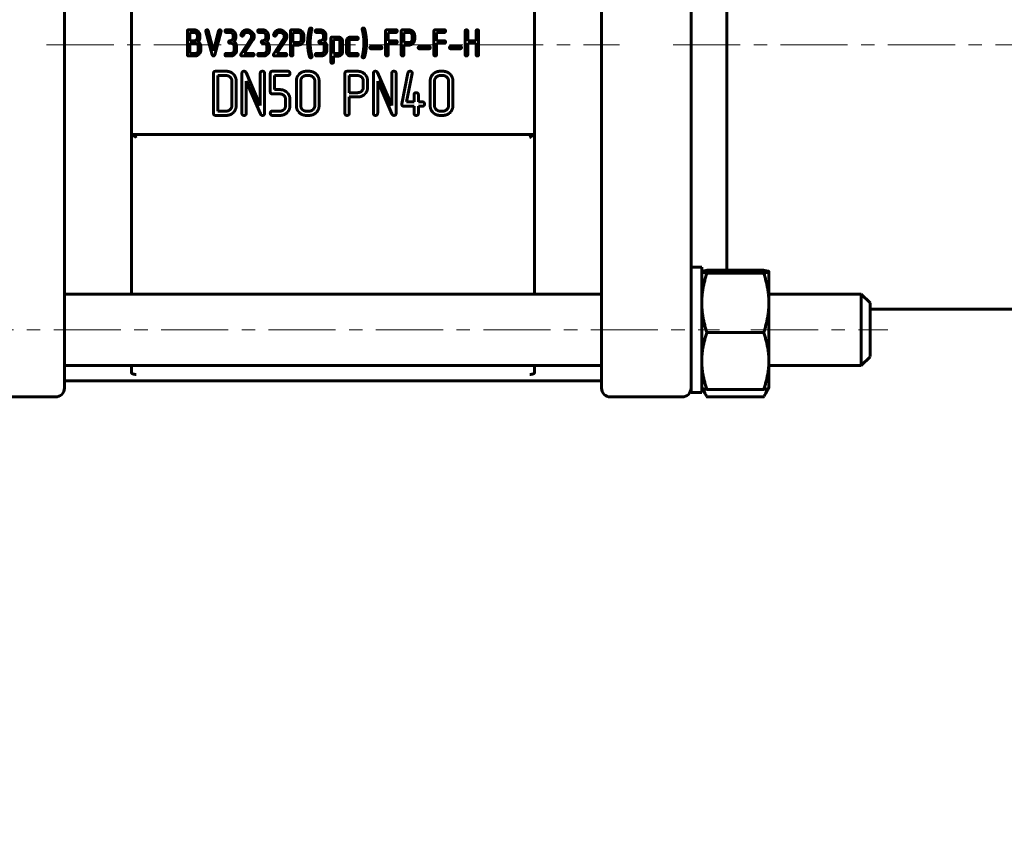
# Model space of a CAD drawing. Header units: millimetres. Extents: x 0 to 594, y 0 to 420.
# Tile 3 of 7: x 137 to 247, y 159 to 248. Entities that reach past the tile are written whole.
import ezdxf

# ---------------------------------------------------------------- set-up
doc = ezdxf.new("R2010")
doc.units = ezdxf.units.MM
for name, pattern in [('K5LT_AXLED', [12, 7.5, -1.5, 1.5, -1.5]), ('K5LT_BASIC', [0]), ('K5LT_THIN', [0])]:
    doc.linetypes.add(name, pattern=pattern)
doc.layers.add('Системный слой', color=7, linetype='Continuous')
doc.layers.add('Системный слой (1)', color=251, linetype='Continuous', true_color=0x6c6c6c)
doc.styles.add('KDIMTEXTSTYLE', font='GOST_AU.SHX', dxfattribs={"width": 0.96, "oblique": 15, "height": 5})
doc.styles.add('KTEXTSTYLE', font='GOST_AU.SHX', dxfattribs={"width": 0.96, "height": 5})
doc.dimstyles.new('KDIMSTYLE (1.00)', dxfattribs={"dimtxt": 5, "dimasz": 1, "dimexe": 2, "dimexo": 0, "dimgap": 1, "dimtad": 1, "dimtxsty": 'KDIMTEXTSTYLE', "dimsah": 1, "dimcen": 0, "dimdle": 1, "dimadec": 0, "dimazin": 0, "dimtfac": 0.667, "dimtmove": 0, "dimatfit": 3, "dimfxl": 1, "dimtvp": 1, "dimtolj": 1, "dimtzin": 0, "dimarcsym": 0})

# ---------------------------------------------------------------- blocks, each defined once
blk = doc.blocks.new('U5')
at = {"layer": 'Системный слой (1)', "color": 150, "linetype": 'K5LT_BASIC', "lineweight": 60, "true_color": 0x0080ff}
for p, q in [((230.84, 217.83), (230.84, 213.83)), ((230.84, 213.83), (230.84, 209.83))]:
    blk.add_line(p, q, dxfattribs=at)
blk = doc.blocks.new('U6')
at = {"layer": 'Системный слой (1)', "color": 150, "linetype": 'K5LT_BASIC', "lineweight": 60, "true_color": 0x0080ff}
for p, q in [((231.84, 213.83), (231.84, 216.83)), ((231.84, 210.83), (231.84, 213.83))]:
    blk.add_line(p, q, dxfattribs=at)
blk = doc.blocks.new('U12')
at = {"layer": 'Системный слой (1)', "color": 150, "linetype": 'K5LT_BASIC', "lineweight": 60, "true_color": 0x0080ff}
for p, q in [((194.34, 282.29), (194.34, 281.47)), ((194.34, 273.47), (194.34, 217.83)), ((194.34, 209.83), (194.34, 209))]:
    blk.add_line(p, q, dxfattribs=at)
blk = doc.blocks.new('U13')
at = {"layer": 'Системный слой (1)', "color": 150, "linetype": 'K5LT_BASIC', "lineweight": 60, "true_color": 0x0080ff}
for p, q in [((149.34, 281.47), (149.34, 282.29)), ((149.34, 217.83), (149.34, 273.47)), ((149.34, 209), (149.34, 209.83))]:
    blk.add_line(p, q, dxfattribs=at)
blk = doc.blocks.new('D0')
at = {"layer": 'Системный слой (1)'}
for points in [[(61.34, 117.69), (61.84, 118.34), (56.84, 117.69), (61.84, 117.03)], [(286.84, 117.69), (281.84, 118.34), (282.34, 117.69), (281.84, 117.03)]]:
    blk.add_hatch(color=7, dxfattribs=at).paths.add_polyline_path(points)
at = {"layer": 'Системный слой (1)', "color": 7, "linetype": 'K5LT_THIN', "lineweight": 18}
for p, q in [((56.84, 245.65), (56.84, 115.69)), ((286.84, 245.65), (286.84, 115.69)), ((56.84, 117.69), (61.84, 118.34)), ((61.84, 118.34), (61.34, 117.69)), ((282.34, 117.69), (281.84, 118.34)), ((281.84, 118.34), (286.84, 117.69)), ((61.84, 117.03), (56.84, 117.69)), ((56.84, 117.69), (286.84, 117.69)), ((61.34, 117.69), (61.84, 117.03)), ((286.84, 117.69), (281.84, 117.03)), ((281.84, 117.03), (282.34, 117.69))]:
    blk.add_line(p, q, dxfattribs=at)
blk.add_wipeout([(161.87, 118.69), (161.87, 126.07), (181.02, 126.07), (181.02, 118.69)]).dxf.layer = 'Системный слой (1)'
at = {"layer": 'Системный слой (1)', "color": 7, "char_height": 5, "attachment_point": 1, "style": 'KTEXTSTYLE'}
for s, insert in [('\\H5.0;\\W1.000;\\Q15;\\Q15;\\W0.965;±', (171.13, 125.27)), ('\\H5.0;\\W1.000;\\Q15;\\Q15;\\W0.965;230', (161.87, 125.27)), ('\\H5.0;\\W1.000;\\Q15;\\Q15;\\W0.965;1,5', (174.04, 125.27))]:
    blk.add_mtext(s, dxfattribs=dict(at, insert=insert))
blk = doc.blocks.new('KDIMARROW_01')
at = {"layer": 'Системный слой'}
blk.add_hatch(color=0, dxfattribs=at).paths.add_polyline_path([(-5, -0.66), (0, 0), (-5, 0.66), (-4.5, 0)])
at = {"layer": 'Системный слой', "color": 0, "linetype": 'K5LT_THIN', "lineweight": 18}
for p, q in [((-4.5, 0), (-5, 0.66)), ((-5, 0.66), (0, 0)), ((0, 0), (-5, -0.66)), ((-5, -0.66), (-4.5, 0))]:
    blk.add_line(p, q, dxfattribs=at)
at = {"layer": 'Системный слой (1)', "color": 0, "linetype": 'K5LT_THIN', "lineweight": 18}
blk.add_line((471.45, 245.65), (470.45, 245.65), dxfattribs=at)
blk = doc.blocks.new('U21')
at = {"layer": 'Системный слой (1)', "color": 150, "linetype": 'K5LT_BASIC', "lineweight": 60, "true_color": 0x0080ff}
for p, q in [((220.27, 220.43), (219.96, 220.48)), ((220.46, 220.38), (220.27, 220.43)), ((220.54, 220.33), (220.46, 220.38)), ((220.54, 220.32), (220.54, 220.33)), ((220.54, 220.33), (220.54, 220.33)), ((220.54, 220.33), (220.54, 220.33))]:
    blk.add_line(p, q, dxfattribs=at)
blk = doc.blocks.new('U22')
at = {"layer": 'Системный слой (1)', "color": 150, "linetype": 'K5LT_BASIC', "lineweight": 60, "true_color": 0x0080ff}
for p, q in [((213.05, 220.33), (213.04, 220.33)), ((213.04, 220.33), (213.04, 220.32)), ((213.13, 220.38), (213.05, 220.33)), ((213.05, 220.33), (213.05, 220.33)), ((213.32, 220.43), (213.13, 220.38)), ((213.63, 220.48), (213.32, 220.43))]:
    blk.add_line(p, q, dxfattribs=at)
blk = doc.blocks.new('U25')
at = {"layer": 'Системный слой (1)', "color": 150, "linetype": 'K5LT_BASIC', "lineweight": 60, "true_color": 0x0080ff}
for p, q in [((213.18, 207.26), (213.27, 207.01)), ((213.27, 207.01), (213.38, 206.76)), ((213.38, 206.76), (213.53, 206.49)), ((213.53, 206.49), (213.56, 206.44)), ((213.56, 206.44), (213.59, 206.38)), ((213.59, 206.38), (213.63, 206.33))]:
    blk.add_line(p, q, dxfattribs=at)
blk = doc.blocks.new('U26')
at = {"layer": 'Системный слой (1)', "color": 150, "linetype": 'K5LT_BASIC', "lineweight": 60, "true_color": 0x0080ff}
for p, q in [((220.2, 206.76), (220.32, 207.01)), ((220.32, 207.01), (220.41, 207.26)), ((219.96, 206.33), (220, 206.38)), ((220, 206.38), (220.03, 206.44)), ((220.03, 206.44), (220.06, 206.49)), ((220.06, 206.49), (220.2, 206.76))]:
    blk.add_line(p, q, dxfattribs=at)

msp = doc.modelspace()

# ---------------------------------------------------------------- linework, layer by layer
at = {"layer": 'Системный слой (1)', "color": 150, "linetype": 'K5LT_BASIC', "lineweight": 60, "true_color": 0x0080ff}
for p, q in [((215.844, 245.647), (215.844, 269.968)), ((141.844, 227.566), (141.844, 263.728)), ((201.844, 227.566), (201.844, 263.728)), ((211.844, 230.763), (211.844, 260.531)), ((155.575, 247.186), (155.575, 244.55)), ((156.328, 247.327), (155.719, 247.327)), ((156.328, 247.041), (155.864, 247.041)), ((155.864, 247.041), (155.864, 246.107)), ((156.692, 246.475), (156.692, 246.678)), ((156.98, 246.475), (156.98, 246.678)), ((157.642, 247.143), (158.351, 244.528)), ((158.489, 244.995), (157.918, 247.217)), ((159.061, 247.217), (158.489, 244.995)), ((158.627, 244.528), (159.339, 247.166)), ((160.332, 247.327), (159.926, 247.327)), ((159.926, 247.041), (160.332, 247.041)), ((160.695, 246.678), (160.695, 246.475)), ((160.983, 246.476), (160.983, 246.678)), ((163.983, 247.327), (163.577, 247.327)), ((163.577, 247.041), (163.983, 247.041)), ((164.346, 246.678), (164.346, 246.475)), ((164.635, 246.476), (164.635, 246.678)), ((167.087, 247.183), (167.087, 244.552)), ((167.94, 247.324), (167.231, 247.324)), ((167.376, 247.038), (167.376, 245.909)), ((167.94, 247.038), (167.376, 247.038)), ((168.304, 246.27), (168.304, 246.678)), ((168.593, 246.27), (168.593, 246.678)), ((170.006, 247.041), (170.412, 247.041)), ((170.413, 247.327), (170.007, 247.327)), ((170.776, 246.678), (170.776, 246.475)), ((171.064, 246.476), (171.064, 246.678)), ((172.466, 246.515), (171.755, 246.515)), ((174.513, 246.515), (173.804, 246.515)), ((177.721, 247.186), (177.721, 244.55)), ((178.879, 247.327), (177.865, 247.327)), ((178.009, 247.041), (178.879, 247.041)), ((178.009, 246.107), (178.009, 247.041)), ((179.47, 247.183), (179.47, 244.552)), ((180.323, 247.324), (179.613, 247.324)), ((180.323, 247.038), (179.758, 247.038)), ((179.758, 247.038), (179.758, 245.909)), ((180.687, 246.27), (180.687, 246.678)), ((180.975, 246.27), (180.975, 246.678)), ((183.118, 247.186), (183.118, 244.55)), ((184.277, 247.327), (183.263, 247.327)), ((183.407, 247.041), (184.277, 247.041)), ((183.407, 246.107), (183.407, 247.041)), ((186.613, 247.186), (186.613, 244.55)), ((186.902, 246.107), (186.902, 247.186)), ((187.831, 247.186), (187.831, 246.107)), ((188.119, 244.55), (188.119, 247.186)), ((155.864, 246.107), (156.328, 246.107)), ((155.864, 245.821), (155.864, 244.692)), ((156.795, 245.057), (156.795, 245.461)), ((157.083, 245.056), (157.083, 245.461)), ((160.332, 245.824), (160.433, 245.824)), ((160.795, 245.462), (160.795, 245.057)), ((161.084, 245.056), (161.084, 245.462)), ((162.668, 246.311), (161.551, 244.625)), ((161.908, 244.692), (162.909, 246.153)), ((163.983, 245.824), (164.084, 245.824)), ((164.447, 245.462), (164.447, 245.057)), ((164.735, 245.056), (164.735, 245.462)), ((166.319, 246.311), (165.203, 244.625)), ((165.56, 244.692), (166.56, 246.153)), ((167.376, 245.909), (167.94, 245.909)), ((167.376, 245.623), (167.941, 245.623)), ((167.376, 244.552), (167.376, 245.623)), ((170.412, 245.824), (170.514, 245.824)), ((170.876, 245.462), (170.876, 245.057)), ((171.164, 245.056), (171.164, 245.462)), ((171.612, 246.374), (171.612, 243.74)), ((171.9, 246.229), (171.9, 244.689)), ((172.465, 246.229), (171.9, 246.229)), ((172.622, 244.854), (172.622, 246.071)), ((172.911, 244.853), (172.911, 246.071)), ((173.355, 246.07), (173.355, 244.854)), ((173.644, 244.854), (173.644, 246.069)), ((173.804, 246.229), (174.513, 246.229)), ((177.176, 245.467), (176.108, 245.467)), ((178.879, 246.107), (178.009, 246.107)), ((178.009, 244.549), (178.009, 245.821)), ((178.009, 245.821), (178.879, 245.821)), ((179.758, 245.909), (180.323, 245.909)), ((179.758, 245.623), (180.323, 245.623)), ((179.758, 244.552), (179.758, 245.623)), ((182.573, 245.467), (181.505, 245.467)), ((184.277, 246.107), (183.407, 246.107)), ((183.407, 245.821), (184.277, 245.821)), ((183.407, 244.549), (183.407, 245.821)), ((186.066, 245.467), (184.998, 245.467)), ((187.831, 246.107), (186.902, 246.107)), ((186.902, 245.821), (187.831, 245.821)), ((186.902, 244.549), (186.902, 245.821)), ((187.831, 245.821), (187.831, 244.549)), ((215.844, 220.479), (215.844, 245.647)), ((155.719, 244.406), (156.43, 244.406)), ((155.864, 244.692), (156.43, 244.692)), ((160.432, 244.692), (159.926, 244.692)), ((159.926, 244.406), (160.433, 244.406)), ((161.675, 244.406), (162.887, 244.406)), ((162.888, 244.692), (161.908, 244.692)), ((164.084, 244.692), (163.577, 244.692)), ((163.577, 244.406), (164.084, 244.406)), ((165.327, 244.406), (166.539, 244.406)), ((166.539, 244.692), (165.56, 244.692)), ((170.513, 244.692), (170.006, 244.692)), ((170.006, 244.406), (170.514, 244.406)), ((171.9, 244.689), (172.465, 244.689)), ((171.9, 243.74), (171.9, 244.403)), ((171.9, 244.403), (172.466, 244.403)), ((174.513, 244.692), (173.804, 244.692)), ((173.804, 244.406), (174.513, 244.406)), ((176.108, 245.208), (177.176, 245.208)), ((181.505, 245.208), (182.573, 245.208)), ((184.998, 245.208), (186.066, 245.208)), ((158.494, 242.458), (158.494, 238.014)), ((159.933, 242.698), (158.736, 242.698)), ((158.978, 242.216), (158.978, 238.253)), ((159.933, 242.216), (158.978, 242.216)), ((161.669, 242.458), (161.669, 238.014)), ((163.724, 238.861), (162.13, 242.558)), ((163.724, 242.458), (163.724, 238.861)), ((164.209, 238.014), (164.209, 242.458)), ((164.844, 242.458), (164.844, 240.405)), ((166.797, 242.698), (165.086, 242.698)), ((165.328, 240.645), (165.328, 242.216)), ((165.328, 242.216), (166.797, 242.216)), ((169.193, 242.698), (168.851, 242.698)), ((169.193, 242.216), (168.851, 242.216)), ((173.178, 242.456), (173.178, 238.016)), ((174.617, 242.695), (173.42, 242.695)), ((173.662, 242.214), (173.662, 240.309)), ((174.617, 242.214), (173.662, 242.214)), ((176.353, 242.458), (176.353, 238.014)), ((178.409, 238.861), (176.815, 242.558)), ((178.409, 242.458), (178.409, 238.861)), ((178.893, 238.014), (178.893, 242.458)), ((180.219, 242.505), (179.534, 239.065)), ((180.053, 239.28), (180.696, 242.432)), ((184.142, 242.698), (183.8, 242.698)), ((184.142, 242.216), (183.8, 242.216)), ((160.549, 238.868), (160.549, 241.604)), ((161.034, 238.868), (161.034, 241.604)), ((162.153, 238.014), (162.153, 241.611)), ((162.153, 241.611), (163.74, 237.939)), ((167.754, 241.604), (167.754, 238.868)), ((168.238, 241.604), (168.238, 238.868)), ((169.81, 238.868), (169.81, 241.604)), ((170.294, 238.868), (170.294, 241.604)), ((175.234, 240.917), (175.234, 241.605)), ((175.718, 240.917), (175.718, 241.604)), ((176.837, 241.611), (178.425, 237.939)), ((176.837, 238.014), (176.837, 241.611)), ((182.703, 241.604), (182.703, 238.868)), ((183.187, 241.604), (183.187, 238.868)), ((184.759, 238.868), (184.759, 241.604)), ((185.243, 238.868), (185.243, 241.604)), ((165.086, 240.163), (165.944, 240.163)), ((165.944, 240.645), (165.328, 240.645)), ((173.662, 240.309), (174.617, 240.309)), ((173.662, 239.827), (174.617, 239.827)), ((173.662, 238.017), (173.662, 239.827)), ((180.898, 240.069), (180.898, 239.28)), ((181.383, 239.28), (181.383, 240.069)), ((166.553, 239.553), (166.553, 238.869)), ((167.04, 238.869), (167.04, 239.553)), ((179.773, 238.798), (180.898, 238.798)), ((180.898, 239.28), (180.053, 239.28)), ((180.898, 238.798), (180.898, 238.014)), ((181.827, 239.28), (181.383, 239.28)), ((181.383, 238.798), (181.827, 238.798)), ((181.383, 238.014), (181.383, 238.798)), ((158.736, 237.771), (159.933, 237.771)), ((158.978, 238.253), (159.933, 238.253)), ((165.086, 237.771), (165.945, 237.771)), ((165.944, 238.253), (165.087, 238.253)), ((168.851, 238.253), (169.193, 238.253)), ((168.851, 237.771), (169.193, 237.771)), ((183.8, 238.253), (184.142, 238.253)), ((183.8, 237.771), (184.142, 237.771)), ((149.344, 235.647), (149.844, 235.647)), ((149.844, 235.647), (193.844, 235.647)), ((193.844, 235.647), (194.344, 235.647)), ((211.844, 225.757), (211.844, 230.763)), ((141.844, 225.757), (141.844, 227.566)), ((201.844, 227.566), (201.844, 225.757)), ((141.844, 216.6), (141.844, 225.757)), ((201.844, 225.757), (201.844, 216.6)), ((211.844, 218.95), (211.844, 225.757)), ((211.844, 220.827), (213.044, 220.827)), ((213.044, 206.827), (213.044, 220.827)), ((213.044, 220.327), (213.048, 220.334)), ((219.964, 220.479), (213.625, 220.479)), ((219.964, 220.164), (213.625, 220.164)), ((220.544, 220.327), (220.539, 220.337)), ((220.544, 220.327), (220.544, 220.321)), ((220.544, 220.321), (220.544, 216.838)), ((211.844, 206.827), (211.844, 218.95)), ((201.844, 217.827), (141.844, 217.827)), ((230.844, 217.827), (220.544, 217.827)), ((231.844, 216.827), (230.844, 217.827)), ((220.544, 216.838), (220.544, 210.344)), ((141.844, 207.327), (141.844, 216.6)), ((201.844, 216.6), (201.844, 207.327)), ((261.844, 216.147), (231.844, 216.147)), ((219.964, 213.513), (213.625, 213.513)), ((220.544, 210.344), (220.544, 207.327)), ((231.844, 210.827), (230.844, 209.827)), ((201.844, 209.827), (141.844, 209.827)), ((141.844, 208.147), (141.844, 209.147)), ((201.844, 208.147), (201.844, 209.147)), ((230.844, 209.827), (220.544, 209.827)), ((141.844, 207.948), (141.844, 208.147)), ((141.844, 208.147), (201.844, 208.147)), ((141.844, 207.327), (141.844, 207.948)), ((201.844, 207.329), (201.844, 207.327)), ((211.844, 206.827), (213.044, 206.827)), ((213.044, 207.327), (213.048, 207.32)), ((213.048, 207.321), (213.526, 206.492)), ((219.964, 207.176), (213.625, 207.176)), ((220.541, 207.321), (220.062, 206.491)), ((220.544, 207.327), (220.539, 207.318)), ((132.844, 206.327), (140.844, 206.327)), ((210.844, 206.327), (202.844, 206.327)), ((219.964, 206.328), (213.625, 206.328))]:
    msp.add_line(p, q, dxfattribs=at)
for centre, start, end in [((140.844, 207.327), 270, 0), ((202.844, 207.327), 180, 270), ((210.844, 207.327), 270, 0)]:
    msp.add_arc(centre, 1, start, end, dxfattribs=at)
for points in [[(169.356, 247.528), (169.259, 247.528), (169.22, 247.424)], [(169.502, 247.391), (169.502, 247.528), (169.356, 247.528)], [(175.245, 247.528), (175.099, 247.528), (175.099, 247.391)], [(175.379, 247.427), (175.341, 247.528), (175.245, 247.528)], [(155.719, 247.327), (155.575, 247.327), (155.575, 247.186)], [(156.789, 247.136), (156.598, 247.327), (156.328, 247.327)], [(156.584, 246.933), (156.476, 247.041), (156.328, 247.041)], [(156.692, 246.678), (156.692, 246.826), (156.584, 246.933)], [(156.584, 246.216), (156.692, 246.325), (156.692, 246.475)], [(156.98, 246.678), (156.98, 246.945), (156.789, 247.136)], [(157.782, 247.322), (157.637, 247.322), (157.637, 247.185)], [(157.637, 247.185), (157.637, 247.162), (157.642, 247.143)], [(157.918, 247.217), (157.89, 247.322), (157.782, 247.322)], [(159.197, 247.322), (159.089, 247.322), (159.061, 247.217)], [(159.343, 247.185), (159.343, 247.322), (159.197, 247.322)], [(159.339, 247.166), (159.343, 247.165), (159.343, 247.185)], [(159.926, 247.327), (159.782, 247.327), (159.782, 247.185)], [(159.782, 247.185), (159.782, 247.041), (159.926, 247.041)], [(160.794, 247.137), (160.604, 247.327), (160.332, 247.327)], [(160.332, 247.041), (160.481, 247.041), (160.588, 246.934)], [(160.588, 246.934), (160.695, 246.828), (160.695, 246.678)], [(160.695, 246.475), (160.695, 246.323), (160.588, 246.216)], [(160.983, 246.678), (160.983, 246.947), (160.794, 247.137)], [(161.573, 246.82), (161.565, 246.794), (161.565, 246.77)], [(161.565, 246.77), (161.565, 246.628), (161.713, 246.628)], [(162.244, 247.327), (161.753, 247.327), (161.573, 246.82)], [(161.713, 246.628), (161.803, 246.628), (161.842, 246.72)], [(161.842, 246.72), (161.979, 247.038), (162.257, 247.038)], [(162.813, 247.044), (162.555, 247.327), (162.244, 247.327)], [(162.257, 247.038), (162.45, 247.038), (162.603, 246.906)], [(162.603, 246.906), (162.759, 246.771), (162.759, 246.583)], [(162.759, 246.583), (162.759, 246.447), (162.668, 246.311)], [(163.052, 246.59), (163.052, 246.895), (162.813, 247.044)], [(163.577, 247.327), (163.433, 247.327), (163.433, 247.185)], [(163.433, 247.185), (163.433, 247.041), (163.577, 247.041)], [(164.445, 247.137), (164.255, 247.327), (163.983, 247.327)], [(163.983, 247.041), (164.133, 247.041), (164.239, 246.934)], [(164.239, 246.934), (164.346, 246.828), (164.346, 246.678)], [(164.346, 246.475), (164.346, 246.323), (164.239, 246.216)], [(164.635, 246.678), (164.635, 246.947), (164.445, 247.137)], [(165.224, 246.82), (165.217, 246.794), (165.217, 246.77)], [(165.217, 246.77), (165.217, 246.628), (165.364, 246.628)], [(165.896, 247.327), (165.404, 247.327), (165.224, 246.82)], [(165.364, 246.628), (165.454, 246.628), (165.493, 246.72)], [(165.493, 246.72), (165.631, 247.038), (165.908, 247.038)], [(166.464, 247.044), (166.206, 247.327), (165.896, 247.327)], [(165.908, 247.038), (166.101, 247.038), (166.254, 246.906)], [(166.254, 246.906), (166.41, 246.771), (166.41, 246.583)], [(166.41, 246.583), (166.41, 246.447), (166.319, 246.311)], [(166.704, 246.59), (166.704, 246.895), (166.464, 247.044)], [(167.231, 247.324), (167.087, 247.324), (167.087, 247.183)], [(168.401, 247.135), (168.209, 247.324), (167.94, 247.324)], [(168.196, 246.932), (168.088, 247.038), (167.94, 247.038)], [(168.304, 246.678), (168.304, 246.826), (168.196, 246.932)], [(168.593, 246.678), (168.593, 246.945), (168.401, 247.135)], [(169.22, 247.424), (169.167, 247.231), (169.148, 247.132)], [(169.498, 247.4), (169.502, 247.371), (169.502, 247.391)], [(170.007, 247.327), (169.863, 247.327), (169.863, 247.185)], [(169.863, 247.185), (169.863, 247.041), (170.006, 247.041)], [(170.412, 247.041), (170.562, 247.041), (170.669, 246.934)], [(170.874, 247.137), (170.684, 247.327), (170.413, 247.327)], [(170.669, 246.934), (170.776, 246.828), (170.776, 246.678)], [(170.776, 246.475), (170.776, 246.323), (170.669, 246.216)], [(171.064, 246.678), (171.064, 246.947), (170.874, 247.137)], [(171.755, 246.515), (171.612, 246.515), (171.612, 246.374)], [(172.78, 246.384), (172.65, 246.515), (172.466, 246.515)], [(173.804, 246.515), (173.619, 246.515), (173.487, 246.383)], [(174.657, 246.373), (174.657, 246.515), (174.513, 246.515)], [(175.099, 247.391), (175.099, 247.369), (175.104, 247.35)], [(175.454, 247.127), (175.399, 247.373), (175.379, 247.427)], [(177.865, 247.327), (177.721, 247.327), (177.721, 247.186)], [(179.023, 247.185), (179.023, 247.327), (178.879, 247.327)], [(178.879, 247.041), (179.023, 247.041), (179.023, 247.185)], [(179.613, 247.324), (179.47, 247.324), (179.47, 247.183)], [(180.784, 247.135), (180.592, 247.324), (180.323, 247.324)], [(180.579, 246.932), (180.471, 247.038), (180.323, 247.038)], [(180.687, 246.678), (180.687, 246.826), (180.579, 246.932)], [(180.975, 246.678), (180.975, 246.945), (180.784, 247.135)], [(183.263, 247.327), (183.118, 247.327), (183.118, 247.186)], [(184.42, 247.185), (184.42, 247.327), (184.277, 247.327)], [(184.277, 247.041), (184.42, 247.041), (184.42, 247.185)], [(186.758, 247.327), (186.613, 247.327), (186.613, 247.186)], [(186.902, 247.186), (186.902, 247.327), (186.758, 247.327)], [(187.975, 247.327), (187.831, 247.327), (187.831, 247.186)], [(188.119, 247.186), (188.119, 247.327), (187.975, 247.327)], [(174.513, 246.229), (174.657, 246.229), (174.657, 246.373)]]:
    msp.add_open_spline(points, degree=2, dxfattribs=at)

# ---------------------------------------------------------------- block references
at = {"layer": 'Системный слой (1)'}
for name in ['U13', 'U12', 'U5', 'U6']:
    msp.add_blockref(name, (0, 0), dxfattribs=at)

# ---------------------------------------------------------------- next in the draw order: dimensions: what is measured, and where the dimension line sits
at = {"layer": 'Системный слой (1)', "color": 7}
dim = msp.add_linear_dim(base=(56.844, 117.685), p1=(286.844, 245.647), p2=(56.844, 245.647), dimstyle='KDIMSTYLE (1.00)', override={"dimexo": 0, "dimpost": '\\H5.0;\\W0.965;\\Q15;<>', "dimblk1": 'KDIMARROW_01', "dimblk2": 'KDIMARROW_01', "dimse1": 0, "dimse2": 0, "dimclrt": 7, "dimtol": 1, "dimtp": 1.5, "dimtm": 1.5, "dimtdec": 5, "dimtolj": 1}, dxfattribs=at)
dim.commit()
dim.dimension.update_dxf_attribs({"geometry": 'D0', "text_midpoint": (171.844, 117.685), "dimtype": 160})

# ---------------------------------------------------------------- next in the draw order: linework, layer by layer
at = {"layer": 'Системный слой (1)', "color": 30, "linetype": 'K5LT_AXLED', "lineweight": 18, "true_color": 0xff8000}
for p, q in [((139.844, 245.647), (203.844, 245.647)), ((209.844, 245.647), (288.844, 245.647)), ((128.644, 213.827), (215.044, 213.827)), ((218.544, 213.827), (233.844, 213.827))]:
    msp.add_line(p, q, dxfattribs=at)
at = {"layer": 'Системный слой (1)', "color": 150, "linetype": 'K5LT_BASIC', "lineweight": 60, "true_color": 0x0080ff}
for points in [[(156.752, 246.007), (156.98, 246.167), (156.98, 246.475)], [(160.757, 246.006), (160.983, 246.163), (160.983, 246.476)], [(162.909, 246.153), (163.052, 246.369), (163.052, 246.59)], [(164.408, 246.006), (164.635, 246.163), (164.635, 246.476)], [(166.56, 246.153), (166.704, 246.369), (166.704, 246.59)], [(169.148, 247.132), (169.011, 246.508), (169.011, 245.87)], [(169.299, 245.866), (169.299, 246.59), (169.498, 247.4)], [(170.838, 246.006), (171.064, 246.163), (171.064, 246.476)], [(175.104, 247.35), (175.3, 246.589), (175.3, 245.866)], [(175.588, 245.866), (175.588, 246.503), (175.454, 247.127)], [(156.43, 245.821), (156.009, 245.819), (155.864, 245.821)], [(156.328, 246.107), (156.476, 246.107), (156.584, 246.216)], [(156.688, 245.716), (156.58, 245.821), (156.43, 245.821)], [(156.795, 245.461), (156.795, 245.611), (156.688, 245.716)], [(156.988, 245.797), (156.893, 245.953), (156.752, 246.007)], [(157.083, 245.461), (157.083, 245.641), (156.988, 245.797)], [(160.332, 246.11), (160.188, 246.11), (160.188, 245.968)], [(160.188, 245.968), (160.188, 245.824), (160.332, 245.824)], [(160.588, 246.216), (160.481, 246.11), (160.332, 246.11)], [(160.433, 245.824), (160.583, 245.824), (160.689, 245.718)], [(160.689, 245.718), (160.795, 245.611), (160.795, 245.462)], [(160.99, 245.796), (160.896, 245.95), (160.757, 246.006)], [(161.084, 245.462), (161.084, 245.641), (160.99, 245.796)], [(163.983, 246.11), (163.839, 246.11), (163.839, 245.968)], [(163.839, 245.968), (163.839, 245.824), (163.983, 245.824)], [(164.239, 246.216), (164.133, 246.11), (163.983, 246.11)], [(164.084, 245.824), (164.234, 245.824), (164.34, 245.718)], [(164.34, 245.718), (164.447, 245.611), (164.447, 245.462)], [(164.641, 245.796), (164.547, 245.95), (164.408, 246.006)], [(164.735, 245.462), (164.735, 245.641), (164.641, 245.796)], [(167.94, 245.909), (168.088, 245.909), (168.196, 246.014)], [(167.941, 245.623), (168.212, 245.623), (168.402, 245.812)], [(168.196, 246.014), (168.304, 246.12), (168.304, 246.27)], [(168.402, 245.812), (168.593, 246), (168.593, 246.27)], [(169.011, 245.87), (169.011, 245.23), (169.147, 244.606)], [(169.496, 244.382), (169.299, 245.143), (169.299, 245.866)], [(170.412, 246.11), (170.269, 246.11), (170.269, 245.968)], [(170.269, 245.968), (170.269, 245.824), (170.412, 245.824)], [(170.669, 246.216), (170.562, 246.11), (170.412, 246.11)], [(170.514, 245.824), (170.663, 245.824), (170.77, 245.718)], [(170.77, 245.718), (170.876, 245.611), (170.876, 245.462)], [(171.07, 245.796), (170.976, 245.95), (170.838, 246.006)], [(171.164, 245.462), (171.164, 245.641), (171.07, 245.796)], [(172.575, 246.181), (172.527, 246.229), (172.465, 246.229)], [(172.622, 246.071), (172.622, 246.133), (172.575, 246.181)], [(172.911, 246.071), (172.911, 246.253), (172.78, 246.384)], [(173.487, 246.383), (173.355, 246.252), (173.355, 246.07)], [(173.644, 246.069), (173.644, 246.134), (173.691, 246.181)], [(173.691, 246.181), (173.739, 246.229), (173.804, 246.229)], [(175.3, 245.866), (175.3, 245.143), (175.103, 244.33)], [(175.453, 244.602), (175.588, 245.231), (175.588, 245.866)], [(176.108, 245.467), (175.976, 245.467), (175.976, 245.338)], [(175.976, 245.338), (175.976, 245.208), (176.108, 245.208)], [(177.307, 245.338), (177.307, 245.467), (177.176, 245.467)], [(177.176, 245.208), (177.307, 245.208), (177.307, 245.338)], [(179.023, 245.966), (179.023, 246.107), (178.879, 246.107)], [(178.879, 245.821), (179.023, 245.821), (179.023, 245.966)], [(180.323, 245.909), (180.471, 245.909), (180.579, 246.014)], [(180.323, 245.623), (180.594, 245.623), (180.785, 245.812)], [(180.579, 246.014), (180.687, 246.12), (180.687, 246.27)], [(180.785, 245.812), (180.975, 246), (180.975, 246.27)], [(181.505, 245.467), (181.374, 245.467), (181.374, 245.338)], [(181.374, 245.338), (181.374, 245.208), (181.505, 245.208)], [(182.705, 245.338), (182.705, 245.467), (182.573, 245.467)], [(182.573, 245.208), (182.705, 245.208), (182.705, 245.338)], [(184.42, 245.966), (184.42, 246.107), (184.277, 246.107)], [(184.277, 245.821), (184.42, 245.821), (184.42, 245.966)], [(184.998, 245.467), (184.866, 245.467), (184.866, 245.338)], [(184.866, 245.338), (184.866, 245.208), (184.998, 245.208)], [(186.197, 245.338), (186.197, 245.467), (186.066, 245.467)], [(186.066, 245.208), (186.197, 245.208), (186.197, 245.338)], [(155.575, 244.55), (155.575, 244.406), (155.719, 244.406)], [(156.43, 244.692), (156.579, 244.692), (156.687, 244.798)], [(156.43, 244.406), (156.689, 244.406), (156.886, 244.602)], [(156.687, 244.798), (156.795, 244.905), (156.795, 245.057)], [(156.886, 244.602), (157.083, 244.799), (157.083, 245.056)], [(158.351, 244.528), (158.384, 244.406), (158.49, 244.406)], [(158.49, 244.406), (158.595, 244.406), (158.627, 244.528)], [(159.926, 244.692), (159.782, 244.692), (159.782, 244.55)], [(159.782, 244.55), (159.782, 244.406), (159.926, 244.406)], [(160.689, 244.798), (160.582, 244.692), (160.432, 244.692)], [(160.433, 244.406), (160.704, 244.406), (160.894, 244.595)], [(160.795, 245.057), (160.795, 244.905), (160.689, 244.798)], [(160.894, 244.595), (161.084, 244.785), (161.084, 245.056)], [(161.551, 244.625), (161.534, 244.595), (161.534, 244.556)], [(161.534, 244.556), (161.534, 244.406), (161.675, 244.406)], [(162.887, 244.406), (163.031, 244.406), (163.031, 244.55)], [(163.031, 244.55), (163.031, 244.692), (162.888, 244.692)], [(163.577, 244.692), (163.433, 244.692), (163.433, 244.55)], [(163.433, 244.55), (163.433, 244.406), (163.577, 244.406)], [(164.34, 244.798), (164.233, 244.692), (164.084, 244.692)], [(164.084, 244.406), (164.356, 244.406), (164.545, 244.595)], [(164.447, 245.057), (164.447, 244.905), (164.34, 244.798)], [(164.545, 244.595), (164.735, 244.785), (164.735, 245.056)], [(165.203, 244.625), (165.185, 244.595), (165.185, 244.556)], [(165.185, 244.556), (165.185, 244.406), (165.327, 244.406)], [(166.682, 244.55), (166.682, 244.692), (166.539, 244.692)], [(166.539, 244.406), (166.682, 244.406), (166.682, 244.55)], [(167.087, 244.552), (167.087, 244.408), (167.231, 244.408)], [(167.231, 244.408), (167.376, 244.408), (167.376, 244.552)], [(169.147, 244.606), (169.201, 244.357), (169.221, 244.304)], [(169.221, 244.304), (169.26, 244.202), (169.356, 244.202)], [(169.356, 244.202), (169.502, 244.202), (169.502, 244.342)], [(169.502, 244.342), (169.502, 244.36), (169.496, 244.382)], [(170.006, 244.692), (169.863, 244.692), (169.863, 244.55)], [(169.863, 244.55), (169.863, 244.406), (170.006, 244.406)], [(170.769, 244.798), (170.663, 244.692), (170.513, 244.692)], [(170.514, 244.406), (170.785, 244.406), (170.975, 244.595)], [(170.876, 245.057), (170.876, 244.905), (170.769, 244.798)], [(170.975, 244.595), (171.164, 244.785), (171.164, 245.056)], [(172.465, 244.689), (172.529, 244.689), (172.575, 244.738)], [(172.466, 244.403), (172.649, 244.403), (172.78, 244.537)], [(172.575, 244.738), (172.622, 244.786), (172.622, 244.854)], [(172.78, 244.537), (172.911, 244.67), (172.911, 244.853)], [(173.355, 244.854), (173.355, 244.667), (173.486, 244.536)], [(173.486, 244.536), (173.617, 244.406), (173.804, 244.406)], [(173.691, 244.739), (173.644, 244.787), (173.644, 244.854)], [(173.804, 244.692), (173.739, 244.692), (173.691, 244.739)], [(174.657, 244.55), (174.657, 244.692), (174.513, 244.692)], [(174.513, 244.406), (174.657, 244.406), (174.657, 244.55)], [(175.103, 244.33), (175.099, 244.363), (175.099, 244.342)], [(175.099, 244.342), (175.099, 244.202), (175.245, 244.202)], [(175.245, 244.202), (175.341, 244.202), (175.38, 244.307)], [(175.38, 244.307), (175.434, 244.501), (175.453, 244.602)], [(177.721, 244.55), (177.721, 244.406), (177.865, 244.406)], [(177.865, 244.406), (178.009, 244.406), (178.009, 244.549)], [(179.47, 244.552), (179.47, 244.408), (179.614, 244.408)], [(179.614, 244.408), (179.758, 244.408), (179.758, 244.552)], [(183.118, 244.55), (183.118, 244.406), (183.263, 244.406)], [(183.263, 244.406), (183.407, 244.406), (183.407, 244.549)], [(186.613, 244.55), (186.613, 244.406), (186.758, 244.406)], [(186.758, 244.406), (186.902, 244.406), (186.902, 244.549)], [(187.831, 244.549), (187.831, 244.406), (187.975, 244.406)], [(187.975, 244.406), (188.119, 244.406), (188.119, 244.55)], [(171.612, 243.74), (171.612, 243.596), (171.756, 243.596)], [(171.756, 243.596), (171.9, 243.596), (171.9, 243.74)], [(158.736, 242.698), (158.494, 242.698), (158.494, 242.458)], [(160.712, 242.378), (160.39, 242.698), (159.933, 242.698)], [(160.368, 242.036), (160.186, 242.216), (159.933, 242.216)], [(160.549, 241.604), (160.549, 241.856), (160.368, 242.036)], [(161.034, 241.604), (161.034, 242.058), (160.712, 242.378)], [(161.908, 242.698), (161.669, 242.698), (161.669, 242.458)], [(162.13, 242.558), (162.067, 242.698), (161.908, 242.698)], [(163.966, 242.698), (163.724, 242.698), (163.724, 242.458)], [(164.209, 242.458), (164.209, 242.698), (163.966, 242.698)], [(165.086, 242.698), (164.844, 242.698), (164.844, 242.458)], [(167.04, 242.459), (167.04, 242.698), (166.797, 242.698)], [(166.797, 242.216), (167.04, 242.216), (167.04, 242.459)], [(168.075, 242.377), (167.754, 242.056), (167.754, 241.604)], [(168.851, 242.698), (168.396, 242.698), (168.075, 242.377)], [(168.419, 242.035), (168.238, 241.854), (168.238, 241.604)], [(168.851, 242.216), (168.601, 242.216), (168.419, 242.035)], [(169.972, 242.378), (169.65, 242.698), (169.193, 242.698)], [(169.628, 242.036), (169.446, 242.216), (169.193, 242.216)], [(169.81, 241.604), (169.81, 241.856), (169.628, 242.036)], [(170.294, 241.604), (170.294, 242.058), (169.972, 242.378)], [(173.42, 242.695), (173.178, 242.695), (173.178, 242.456)], [(175.394, 242.375), (175.07, 242.695), (174.617, 242.695)], [(175.051, 242.034), (174.868, 242.214), (174.617, 242.214)], [(175.234, 241.605), (175.234, 241.855), (175.051, 242.034)], [(175.718, 241.604), (175.718, 242.055), (175.394, 242.375)], [(176.592, 242.698), (176.353, 242.698), (176.353, 242.458)], [(176.815, 242.558), (176.752, 242.698), (176.592, 242.698)], [(178.651, 242.698), (178.409, 242.698), (178.409, 242.458)], [(178.893, 242.458), (178.893, 242.698), (178.651, 242.698)], [(180.454, 242.698), (180.258, 242.698), (180.219, 242.505)], [(180.699, 242.465), (180.699, 242.698), (180.454, 242.698)], [(180.696, 242.432), (180.699, 242.439), (180.699, 242.465)], [(183.024, 242.377), (182.703, 242.056), (182.703, 241.604)], [(183.8, 242.698), (183.345, 242.698), (183.024, 242.377)], [(183.368, 242.035), (183.187, 241.854), (183.187, 241.604)], [(183.8, 242.216), (183.55, 242.216), (183.368, 242.035)], [(184.921, 242.378), (184.599, 242.698), (184.142, 242.698)], [(184.577, 242.036), (184.395, 242.216), (184.142, 242.216)], [(184.759, 241.604), (184.759, 241.856), (184.577, 242.036)], [(185.243, 241.604), (185.243, 242.058), (184.921, 242.378)], [(175.051, 240.487), (175.234, 240.664), (175.234, 240.917)], [(175.396, 240.146), (175.718, 240.464), (175.718, 240.917)], [(164.844, 240.405), (164.844, 240.163), (165.086, 240.163)], [(166.719, 240.325), (166.399, 240.645), (165.944, 240.645)], [(165.944, 240.163), (166.193, 240.163), (166.373, 239.983)], [(166.373, 239.983), (166.553, 239.803), (166.553, 239.553)], [(167.04, 239.553), (167.04, 240.005), (166.719, 240.325)], [(174.617, 240.309), (174.869, 240.309), (175.051, 240.487)], [(174.617, 239.827), (175.073, 239.827), (175.396, 240.146)], [(181.141, 240.309), (180.898, 240.309), (180.898, 240.069)], [(181.383, 240.069), (181.383, 240.309), (181.141, 240.309)], [(160.368, 238.433), (160.549, 238.613), (160.549, 238.868)], [(160.712, 238.091), (161.034, 238.411), (161.034, 238.868)], [(166.553, 238.869), (166.553, 238.616), (166.373, 238.435)], [(166.72, 238.093), (167.04, 238.415), (167.04, 238.869)], [(167.754, 238.868), (167.754, 238.413), (168.075, 238.092)], [(168.238, 238.868), (168.238, 238.615), (168.419, 238.434)], [(169.628, 238.433), (169.81, 238.613), (169.81, 238.868)], [(169.972, 238.091), (170.294, 238.411), (170.294, 238.868)], [(179.534, 239.065), (179.531, 239.065), (179.531, 239.033)], [(179.531, 239.033), (179.531, 238.798), (179.773, 238.798)], [(182.07, 239.039), (182.07, 239.28), (181.827, 239.28)], [(181.827, 238.798), (182.07, 238.798), (182.07, 239.039)], [(182.703, 238.868), (182.703, 238.413), (183.024, 238.092)], [(183.187, 238.868), (183.187, 238.615), (183.368, 238.434)], [(184.577, 238.433), (184.759, 238.613), (184.759, 238.868)], [(184.921, 238.091), (185.243, 238.411), (185.243, 238.868)], [(158.494, 238.014), (158.494, 237.771), (158.736, 237.771)], [(159.933, 238.253), (160.186, 238.253), (160.368, 238.433)], [(159.933, 237.771), (160.39, 237.771), (160.712, 238.091)], [(161.669, 238.014), (161.669, 237.771), (161.911, 237.771)], [(161.911, 237.771), (162.153, 237.771), (162.153, 238.014)], [(163.74, 237.939), (163.814, 237.771), (163.966, 237.771)], [(163.966, 237.771), (164.209, 237.771), (164.209, 238.014)], [(165.087, 238.253), (164.844, 238.253), (164.844, 238.014)], [(164.844, 238.014), (164.844, 237.771), (165.086, 237.771)], [(166.373, 238.435), (166.193, 238.253), (165.944, 238.253)], [(165.945, 237.771), (166.4, 237.771), (166.72, 238.093)], [(168.075, 238.092), (168.396, 237.771), (168.851, 237.771)], [(168.419, 238.434), (168.6, 238.253), (168.851, 238.253)], [(169.193, 238.253), (169.447, 238.253), (169.628, 238.433)], [(169.193, 237.771), (169.651, 237.771), (169.972, 238.091)], [(173.178, 238.016), (173.178, 237.774), (173.42, 237.774)], [(173.42, 237.774), (173.662, 237.774), (173.662, 238.017)], [(176.353, 238.014), (176.353, 237.771), (176.595, 237.771)], [(176.595, 237.771), (176.837, 237.771), (176.837, 238.014)], [(178.425, 237.939), (178.499, 237.771), (178.65, 237.771)], [(178.65, 237.771), (178.893, 237.771), (178.893, 238.014)], [(180.898, 238.014), (180.898, 237.771), (181.141, 237.771)], [(181.141, 237.771), (181.383, 237.771), (181.383, 238.014)], [(183.024, 238.092), (183.345, 237.771), (183.8, 237.771)], [(183.368, 238.434), (183.549, 238.253), (183.8, 238.253)], [(184.142, 238.253), (184.396, 238.253), (184.577, 238.433)], [(184.142, 237.771), (184.6, 237.771), (184.921, 238.091)]]:
    msp.add_open_spline(points, degree=2, dxfattribs=at)
for points, knots in [([(149.365, 235.647), (149.382, 235.647), (149.408, 235.637), (149.472, 235.601), (149.51, 235.575), (149.597, 235.51), (149.646, 235.47), (149.744, 235.386), (149.793, 235.341), (149.843, 235.294), (149.844, 235.293), (149.844, 235.293)], [0, 0, 0, 0, 0.018378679, 0.018378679, 0.037668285, 0.037668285, 0.05922925, 0.05922925, 0.079791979, 0.079791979, 0.080087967, 0.080087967, 0.080087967, 0.080087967]), ([(193.844, 235.293), (193.845, 235.293), (193.846, 235.294), (193.896, 235.341), (193.945, 235.386), (194.043, 235.47), (194.092, 235.51), (194.179, 235.575), (194.217, 235.601), (194.281, 235.637), (194.307, 235.647), (194.324, 235.647)], [-0.000298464, -0.000298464, -0.000298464, -0.000298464, 0, 0, 0.020734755, 0.020734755, 0.042476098, 0.042476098, 0.06192708, 0.06192708, 0.080459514, 0.080459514, 0.080459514, 0.080459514]), ([(149.344, 208.999), (149.345, 208.995), (149.345, 208.99), (149.349, 208.982), (149.353, 208.975), (149.362, 208.966), (149.376, 208.955), (149.391, 208.945), (149.407, 208.937), (149.418, 208.931), (149.434, 208.925), (149.447, 208.92), (149.461, 208.915), (149.476, 208.909), (149.491, 208.904), (149.512, 208.898), (149.545, 208.888), (149.599, 208.875), (149.671, 208.858), (149.753, 208.842), (149.812, 208.83), (149.844, 208.824)], [0, 0, 0, 0, 1.1109388, 1.4816841, 2.2272332, 2.9870927, 4.1619737, 5.4020162, 5.8266936, 6.6795617, 7.1089217, 7.9828187, 8.4281257, 8.8848593, 9.828195, 10.3109008, 11.295975, 13.7664409, 16.2878954, 18.8699942, 22, 22, 22, 22]), ([(193.844, 208.824), (193.872, 208.829), (193.936, 208.842), (194.03, 208.861), (194.117, 208.881), (194.179, 208.898), (194.232, 208.915), (194.278, 208.933), (194.317, 208.956), (194.34, 208.978), (194.344, 208.992), (194.344, 208.999)], [0, 0, 0, 0, 1.4651032, 3.4640946, 5.1887992, 6.6813539, 7.4251293, 8.7587937, 9.9398256, 10.9953254, 12, 12, 12, 12])]:
    msp.add_open_spline(points, degree=3, knots=knots, dxfattribs=at)
for points, weights in [([(213.044, 220.321), (213.044, 220.248), (213.625, 220.164)], [1, 1.0379548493, 1]), ([(213.625, 220.164), (213.044, 218.382), (213.044, 216.838)], [1, 1.0379548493, 1]), ([(219.964, 220.164), (220.544, 220.248), (220.544, 220.321)], [1, 1.0379548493, 1]), ([(220.544, 216.838), (220.544, 218.382), (219.964, 220.164)], [1, 1.0379548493, 1]), ([(213.044, 216.838), (213.044, 215.295), (213.625, 213.513)], [1, 1.0379548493, 1]), ([(219.964, 213.513), (220.544, 215.295), (220.544, 216.838)], [1, 1.0379548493, 1]), ([(213.625, 213.513), (213.044, 211.815), (213.044, 210.344)], [1, 1.0379548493, 1]), ([(220.544, 210.344), (220.544, 211.815), (219.964, 213.513)], [1, 1.0379548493, 1]), ([(213.044, 210.344), (213.044, 208.874), (213.625, 207.176)], [1, 1.0379548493, 1]), ([(219.964, 207.176), (220.544, 208.874), (220.544, 210.344)], [1, 1.0379548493, 1]), ([(213.625, 207.176), (213.087, 207.254), (213.048, 207.321)], [1, 1.03508517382, 1.00530541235]), ([(220.541, 207.321), (220.502, 207.254), (219.964, 207.176)], [1.005311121, 1.03508181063, 1])]:
    msp.add_rational_spline(points, weights, degree=2, dxfattribs=at)

# ---------------------------------------------------------------- next in the draw order: block references
at = {"layer": 'Системный слой (1)'}
for name in ['U22', 'U21', 'U25', 'U26']:
    msp.add_blockref(name, (0, 0), dxfattribs=at)

doc.saveas('drawing.dxf')
